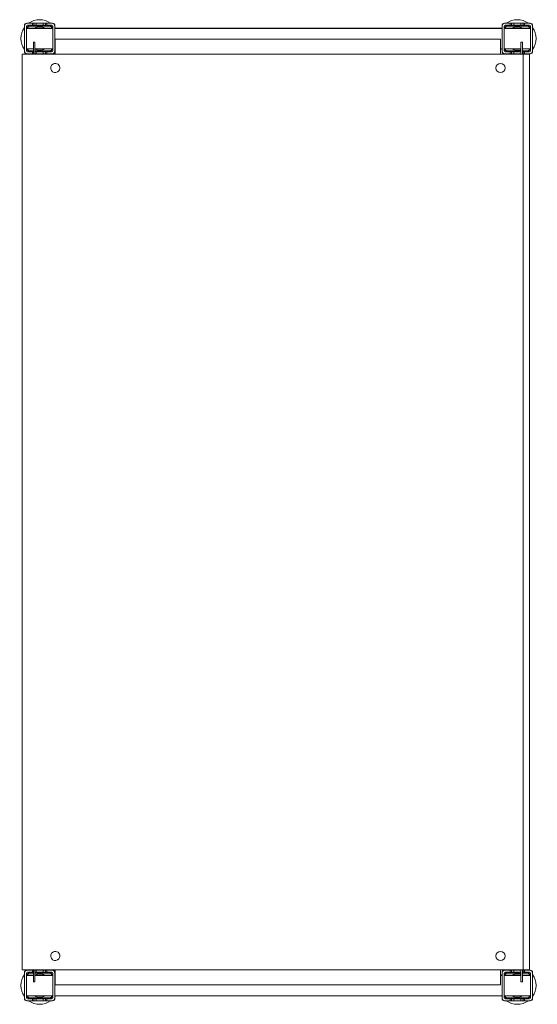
# Model space of a CAD drawing. Header units: millimetres. Extents: x -121 to 388, y -712 to 256.
import ezdxf

# ---------------------------------------------------------------- set-up
doc = ezdxf.new("R2010")
doc.units = ezdxf.units.MM

msp = doc.modelspace()

# ---------------------------------------------------------------- linework, layer by layer
at = {"color": 0, "linetype": 'Continuous', "lineweight": 0}
for p, q in [((-113.79, 252.33), (-114.29, 252.33)), ((-108.79, 252.33), (-113.79, 252.33)), ((-108.79, 250.33), (-108.79, 252.33)), ((-108.79, 252.33), (-107.39, 252.33)), ((-107.39, 252.33), (-105.29, 252.33)), ((-107.39, 252.33), (-107.39, 250.33)), ((-98.29, 252.33), (-105.29, 252.33)), ((-105.29, 252.33), (-105.29, 250.33)), ((-98.29, 250.33), (-98.29, 252.33)), ((-98.29, 252.33), (-96.19, 252.33)), ((-96.19, 252.33), (-94.79, 252.33)), ((-96.19, 252.33), (-96.19, 250.33)), ((-89.79, 252.33), (-94.79, 252.33)), ((-94.79, 252.33), (-94.79, 250.33)), ((-89.29, 252.33), (-89.79, 252.33)), ((356.21, 252.33), (355.71, 252.33)), ((361.21, 252.33), (356.21, 252.33)), ((361.21, 250.33), (361.21, 252.33)), ((362.61, 252.33), (361.21, 252.33)), ((364.71, 252.33), (362.61, 252.33)), ((362.61, 250.33), (362.61, 252.33)), ((371.71, 252.33), (364.71, 252.33)), ((364.71, 252.33), (364.71, 250.33)), ((371.71, 250.33), (371.71, 252.33)), ((373.81, 252.33), (371.71, 252.33)), ((375.21, 252.33), (373.81, 252.33)), ((373.81, 250.33), (373.81, 252.33)), ((380.21, 252.33), (375.21, 252.33)), ((375.21, 252.33), (375.21, 250.33)), ((380.71, 252.33), (380.21, 252.33)), ((-116.79, 249.83), (-116.79, 249.33)), ((-116.79, 249.33), (-116.79, 225.33)), ((-114.79, 249.33), (-114.79, 225.33)), ((-114.79, 247.43), (-88.79, 247.43)), ((-114.79, 247.33), (-112.79, 247.33)), ((-114.79, 247.23), (-88.79, 247.23)), ((-108.79, 250.33), (-113.79, 250.33)), ((-100.79, 247.33), (-112.79, 247.33)), ((-112.79, 247.33), (-112.79, 247.23)), ((-91.79, 249.83), (-111.79, 249.83)), ((-91.79, 249.33), (-111.79, 249.33)), ((-108.79, 250.33), (-107.39, 250.33)), ((-107.39, 250.33), (-105.29, 250.33)), ((-98.29, 250.33), (-105.29, 250.33)), ((-100.79, 247.23), (-100.79, 247.33)), ((-100.79, 247.33), (-98.79, 247.33)), ((-98.79, 247.33), (-98.79, 247.23)), ((-98.29, 250.33), (-96.19, 250.33)), ((-96.19, 250.33), (-94.79, 250.33)), ((-89.79, 250.33), (-94.79, 250.33)), ((-88.79, 225.33), (-88.79, 249.33)), ((-86.79, 249.33), (-86.79, 249.83)), ((-86.79, 225.33), (-86.79, 249.33)), ((-86.79, 247.43), (353.21, 247.43)), ((-86.79, 247.23), (353.21, 247.23)), ((353.21, 249.83), (353.21, 249.33)), ((353.21, 249.33), (353.21, 225.33)), ((355.21, 249.33), (355.21, 225.33)), ((355.21, 247.43), (381.21, 247.43)), ((355.21, 247.23), (381.21, 247.23)), ((361.21, 250.33), (356.21, 250.33)), ((378.21, 249.83), (358.21, 249.83)), ((378.21, 249.33), (358.21, 249.33)), ((361.21, 250.33), (362.61, 250.33)), ((362.61, 250.33), (364.71, 250.33)), ((371.71, 250.33), (364.71, 250.33)), ((365.21, 247.23), (365.21, 247.33)), ((365.21, 247.33), (367.21, 247.33)), ((379.21, 247.33), (367.21, 247.33)), ((367.21, 247.33), (367.21, 247.23)), ((371.71, 250.33), (373.81, 250.33)), ((373.81, 250.33), (375.21, 250.33)), ((380.21, 250.33), (375.21, 250.33)), ((379.21, 247.23), (379.21, 247.33)), ((379.21, 247.33), (381.21, 247.33)), ((381.21, 225.33), (381.21, 249.33)), ((383.21, 249.33), (383.21, 249.83)), ((383.21, 225.33), (383.21, 249.33)), ((-107.99, 233.63), (-106.49, 233.63)), ((-107.99, 233.63), (-107.99, 231.83)), ((-106.49, 233.63), (-106.49, 231.83)), ((-86.39, 236.83), (351.61, 236.83)), ((-86.39, 236.83), (-86.39, 221.83)), ((351.61, 221.83), (351.61, 236.83)), ((373.21, 233.63), (371.71, 233.63)), ((371.71, 231.83), (371.71, 233.63)), ((373.21, 231.83), (373.21, 233.63)), ((-116.79, 225.33), (-116.79, 224.83)), ((-114.79, 227.23), (-107.99, 227.23)), ((-113.79, 224.33), (-108.79, 224.33)), ((-111.79, 225.34), (-107.99, 225.34)), ((-111.79, 224.83), (-107.99, 224.83)), ((-108.79, 222.33), (-108.79, 224.33)), ((-107.99, 224.33), (-108.79, 224.33)), ((-107.99, 221.83), (-107.99, 231.83)), ((-106.49, 221.83), (-106.49, 231.83)), ((-106.49, 227.23), (-88.79, 227.23)), ((-106.49, 225.34), (-91.79, 225.34)), ((-106.49, 224.83), (-91.79, 224.83)), ((-105.29, 224.33), (-106.49, 224.33)), ((-105.29, 224.33), (-98.29, 224.33)), ((-105.29, 224.33), (-105.29, 222.33)), ((-98.29, 222.33), (-98.29, 224.33)), ((-96.19, 224.33), (-98.29, 224.33)), ((-94.79, 224.33), (-96.19, 224.33)), ((-96.19, 224.33), (-96.19, 222.33)), ((-94.79, 224.33), (-89.79, 224.33)), ((-94.79, 224.33), (-94.79, 222.33)), ((-86.79, 227.23), (-86.39, 227.23)), ((-86.79, 224.83), (-86.79, 225.33)), ((351.61, 227.23), (353.21, 227.23)), ((353.21, 225.33), (353.21, 224.83)), ((355.21, 227.23), (371.71, 227.23)), ((356.21, 224.33), (361.21, 224.33)), ((358.21, 225.34), (371.71, 225.34)), ((358.21, 224.83), (371.71, 224.83)), ((361.21, 222.33), (361.21, 224.33)), ((362.61, 224.33), (361.21, 224.33)), ((364.71, 224.33), (362.61, 224.33)), ((362.61, 222.33), (362.61, 224.33)), ((364.71, 224.33), (371.71, 224.33)), ((364.71, 224.33), (364.71, 222.33)), ((371.71, 231.83), (371.71, 224.33)), ((371.71, 222.33), (371.71, 224.33)), ((373.21, 231.83), (373.21, 221.83)), ((373.21, 227.23), (381.21, 227.23)), ((373.21, 225.34), (378.21, 225.34)), ((373.21, 224.83), (378.21, 224.83)), ((373.81, 224.33), (373.21, 224.33)), ((375.21, 224.33), (373.81, 224.33)), ((373.81, 222.33), (373.81, 224.33)), ((375.21, 224.33), (380.21, 224.33)), ((375.21, 224.33), (375.21, 222.33)), ((383.21, 224.83), (383.21, 225.33)), ((-118.89, 221.83), (-118.89, -678.17)), ((-115.64, 221.83), (-118.89, 221.83)), ((-115.64, 221.83), (372.11, 221.83)), ((-114.29, 222.33), (-113.79, 222.33)), ((-113.79, 222.33), (-108.79, 222.33)), ((-108.79, 222.33), (-107.99, 222.33)), ((-106.49, 222.33), (-105.29, 222.33)), ((-105.29, 222.33), (-98.29, 222.33)), ((-98.29, 222.33), (-96.19, 222.33)), ((-96.19, 222.33), (-94.79, 222.33)), ((-94.79, 222.33), (-89.79, 222.33)), ((-89.79, 222.33), (-89.29, 222.33)), ((355.71, 222.33), (356.21, 222.33)), ((356.21, 222.33), (361.21, 222.33)), ((362.61, 222.33), (361.21, 222.33)), ((364.71, 222.33), (362.61, 222.33)), ((364.71, 222.33), (371.71, 222.33)), ((371.71, 222.33), (371.71, 221.83)), ((372.11, 221.83), (374.11, 221.83)), ((373.81, 222.33), (373.21, 222.33)), ((375.21, 222.33), (373.81, 222.33)), ((374.11, 221.83), (374.11, -678.17)), ((380.11, 221.83), (374.11, 221.83)), ((375.21, 222.33), (380.21, 222.33)), ((380.11, 221.83), (380.11, -678.17)), ((380.21, 222.33), (380.71, 222.33)), ((-118.89, -678.17), (-115.64, -678.17)), ((-116.79, -681.17), (-116.79, -681.67)), ((-116.79, -681.67), (-116.79, -705.67)), ((-115.64, -678.17), (372.11, -678.17)), ((-114.79, -681.67), (-114.79, -705.67)), ((-114.79, -683.57), (-107.99, -683.57)), ((-114.79, -683.67), (-112.79, -683.67)), ((-114.79, -683.77), (-107.99, -683.77)), ((-113.79, -678.67), (-114.29, -678.67)), ((-108.79, -678.67), (-113.79, -678.67)), ((-108.79, -680.67), (-113.79, -680.67)), ((-107.99, -683.67), (-112.79, -683.67)), ((-112.79, -683.67), (-112.79, -683.77)), ((-107.99, -681.17), (-111.79, -681.17)), ((-107.99, -681.67), (-111.79, -681.67)), ((-108.79, -680.67), (-108.79, -678.67)), ((-108.79, -678.67), (-107.99, -678.67)), ((-108.79, -680.67), (-107.99, -680.67)), ((-107.99, -688.17), (-107.99, -678.17)), ((-106.49, -688.17), (-106.49, -678.17)), ((-106.49, -678.67), (-105.29, -678.67)), ((-106.49, -680.67), (-105.29, -680.67)), ((-91.79, -681.17), (-106.49, -681.17)), ((-91.79, -681.67), (-106.49, -681.67)), ((-106.49, -683.57), (-88.79, -683.57)), ((-100.79, -683.67), (-106.49, -683.67)), ((-106.49, -683.77), (-88.79, -683.77)), ((-98.29, -678.67), (-105.29, -678.67)), ((-105.29, -678.67), (-105.29, -680.67)), ((-98.29, -680.67), (-105.29, -680.67)), ((-100.79, -683.77), (-100.79, -683.67)), ((-100.79, -683.67), (-98.79, -683.67)), ((-98.79, -683.67), (-98.79, -683.77)), ((-98.29, -680.67), (-98.29, -678.67)), ((-98.29, -678.67), (-96.19, -678.67)), ((-98.29, -680.67), (-96.19, -680.67)), ((-96.19, -678.67), (-94.79, -678.67)), ((-96.19, -678.67), (-96.19, -680.67)), ((-96.19, -680.67), (-94.79, -680.67)), ((-89.79, -678.67), (-94.79, -678.67)), ((-94.79, -678.67), (-94.79, -680.67)), ((-89.79, -680.67), (-94.79, -680.67)), ((-89.29, -678.67), (-89.79, -678.67)), ((-88.79, -705.67), (-88.79, -681.67)), ((-86.79, -681.67), (-86.79, -681.17)), ((-86.79, -705.67), (-86.79, -681.67)), ((-86.79, -683.57), (-86.39, -683.57)), ((-86.79, -683.77), (-86.39, -683.77)), ((-86.39, -678.17), (-86.39, -693.17)), ((351.61, -693.17), (351.61, -678.17)), ((351.61, -683.57), (353.21, -683.57)), ((351.61, -683.77), (353.21, -683.77)), ((353.21, -681.17), (353.21, -681.67)), ((353.21, -681.67), (353.21, -705.67)), ((355.21, -681.67), (355.21, -705.67)), ((355.21, -683.57), (371.71, -683.57)), ((355.21, -683.77), (371.71, -683.77)), ((356.21, -678.67), (355.71, -678.67)), ((361.21, -678.67), (356.21, -678.67)), ((361.21, -680.67), (356.21, -680.67)), ((371.71, -681.17), (358.21, -681.17)), ((371.71, -681.67), (358.21, -681.67)), ((361.21, -680.67), (361.21, -678.67)), ((362.61, -678.67), (361.21, -678.67)), ((361.21, -680.67), (362.61, -680.67)), ((364.71, -678.67), (362.61, -678.67)), ((362.61, -680.67), (362.61, -678.67)), ((362.61, -680.67), (364.71, -680.67)), ((371.71, -678.67), (364.71, -678.67)), ((364.71, -678.67), (364.71, -680.67)), ((371.71, -680.67), (364.71, -680.67)), ((365.21, -683.77), (365.21, -683.67)), ((365.21, -683.67), (367.21, -683.67)), ((371.71, -683.67), (367.21, -683.67)), ((367.21, -683.67), (367.21, -683.77)), ((371.71, -678.17), (371.71, -678.67)), ((371.71, -680.67), (371.71, -678.67)), ((371.71, -680.67), (371.71, -688.17)), ((374.11, -678.17), (372.11, -678.17)), ((373.21, -678.17), (373.21, -688.17)), ((373.81, -678.67), (373.21, -678.67)), ((373.21, -680.67), (373.81, -680.67)), ((378.21, -681.17), (373.21, -681.17)), ((378.21, -681.67), (373.21, -681.67)), ((373.21, -683.57), (381.21, -683.57)), ((379.21, -683.67), (373.21, -683.67)), ((373.21, -683.77), (381.21, -683.77)), ((375.21, -678.67), (373.81, -678.67)), ((373.81, -680.67), (373.81, -678.67)), ((373.81, -680.67), (375.21, -680.67)), ((374.11, -678.17), (380.11, -678.17)), ((380.21, -678.67), (375.21, -678.67)), ((375.21, -678.67), (375.21, -680.67)), ((380.21, -680.67), (375.21, -680.67)), ((379.21, -683.77), (379.21, -683.67)), ((379.21, -683.67), (381.21, -683.67)), ((380.71, -678.67), (380.21, -678.67)), ((381.21, -705.67), (381.21, -681.67)), ((383.21, -681.67), (383.21, -681.17)), ((383.21, -705.67), (383.21, -681.67)), ((-107.99, -688.17), (-107.99, -689.97)), ((-107.99, -689.97), (-106.49, -689.97)), ((-106.49, -688.17), (-106.49, -689.97)), ((351.61, -693.17), (-86.39, -693.17)), ((371.71, -689.97), (371.71, -688.17)), ((373.21, -689.97), (371.71, -689.97)), ((373.21, -689.97), (373.21, -688.17)), ((-116.79, -705.67), (-116.79, -706.17)), ((-114.79, -703.77), (-88.79, -703.77)), ((-111.79, -705.66), (-91.79, -705.66)), ((-111.79, -706.17), (-91.79, -706.17)), ((-86.79, -703.77), (353.21, -703.77)), ((-86.79, -706.17), (-86.79, -705.67)), ((353.21, -705.67), (353.21, -706.17)), ((355.21, -703.77), (381.21, -703.77)), ((358.21, -705.66), (378.21, -705.66)), ((358.21, -706.17), (378.21, -706.17)), ((383.21, -706.17), (383.21, -705.67)), ((-114.29, -708.67), (-113.79, -708.67)), ((-113.79, -706.67), (-108.79, -706.67)), ((-113.79, -708.67), (-108.79, -708.67)), ((-108.79, -708.67), (-108.79, -706.67)), ((-107.39, -706.67), (-108.79, -706.67)), ((-108.79, -708.67), (-107.39, -708.67)), ((-105.29, -706.67), (-107.39, -706.67)), ((-107.39, -706.67), (-107.39, -708.67)), ((-107.39, -708.67), (-105.29, -708.67)), ((-105.29, -706.67), (-98.29, -706.67)), ((-105.29, -706.67), (-105.29, -708.67)), ((-105.29, -708.67), (-98.29, -708.67)), ((-98.29, -708.67), (-98.29, -706.67)), ((-96.19, -706.67), (-98.29, -706.67)), ((-98.29, -708.67), (-96.19, -708.67)), ((-94.79, -706.67), (-96.19, -706.67)), ((-96.19, -706.67), (-96.19, -708.67)), ((-96.19, -708.67), (-94.79, -708.67)), ((-94.79, -706.67), (-89.79, -706.67)), ((-94.79, -706.67), (-94.79, -708.67)), ((-94.79, -708.67), (-89.79, -708.67)), ((-89.79, -708.67), (-89.29, -708.67)), ((355.71, -708.67), (356.21, -708.67)), ((356.21, -706.67), (361.21, -706.67)), ((356.21, -708.67), (361.21, -708.67)), ((361.21, -708.67), (361.21, -706.67)), ((362.61, -706.67), (361.21, -706.67)), ((362.61, -708.67), (361.21, -708.67)), ((364.71, -706.67), (362.61, -706.67)), ((362.61, -708.67), (362.61, -706.67)), ((364.71, -708.67), (362.61, -708.67)), ((364.71, -706.67), (371.71, -706.67)), ((364.71, -706.67), (364.71, -708.67)), ((364.71, -708.67), (371.71, -708.67)), ((371.71, -708.67), (371.71, -706.67)), ((373.81, -706.67), (371.71, -706.67)), ((373.81, -708.67), (371.71, -708.67)), ((375.21, -706.67), (373.81, -706.67)), ((373.81, -708.67), (373.81, -706.67)), ((375.21, -708.67), (373.81, -708.67)), ((375.21, -706.67), (380.21, -706.67)), ((375.21, -706.67), (375.21, -708.67)), ((375.21, -708.67), (380.21, -708.67)), ((380.21, -708.67), (380.71, -708.67))]:
    msp.add_line(p, q, dxfattribs=at)
for centre, radius, start, end in [((-113.79, 249.33), 3, 90, 180), ((-114.29, 249.83), 2.5, 90, 180), ((-89.79, 249.33), 3, 0, 90), ((-89.29, 249.83), 2.5, 0, 90), ((356.21, 249.33), 3, 90, 180), ((355.71, 249.83), 2.5, 90, 180), ((380.21, 249.33), 3, 0, 90), ((380.71, 249.83), 2.5, 0, 90), ((-113.79, 249.33), 1, 90, 180), ((-111.79, 247.33), 2.5, 90, 177.70756), ((-111.79, 247.33), 1.99, 90, 177.1251), ((-101.79, 237.33), 11.5, 90, 118.56672), ((-101.79, 237.33), 11.5, 61.43328, 90), ((-91.79, 247.33), 2.5, 2.29244, 90), ((-91.79, 247.33), 1.99, 2.8749, 90), ((-89.79, 249.33), 1, 0, 90), ((356.21, 249.33), 1, 90, 180), ((358.21, 247.33), 2.5, 90, 177.70756), ((358.21, 247.33), 1.99, 90, 177.1251), ((368.21, 237.33), 11.5, 90, 118.56672), ((368.21, 237.33), 11.5, 61.43328, 90), ((378.21, 247.33), 2.5, 2.29244, 90), ((378.21, 247.33), 1.99, 2.8749, 90), ((380.21, 249.33), 1, 0, 90), ((-113.79, 225.33), 3, 180, 270), ((-114.29, 224.83), 2.5, 180, 270), ((-113.79, 225.33), 1, 180, 270), ((-111.79, 227.33), 2.5, 182.29244, 270), ((-111.79, 227.33), 1.99, 182.8749, 270), ((-101.79, 237.33), 11.5, 245.83721, 270), ((-101.79, 237.33), 11.5, 270, 298.56672), ((-91.79, 227.33), 2.5, 270, 357.70756), ((-91.79, 227.33), 1.99, 270, 357.1251), ((-89.79, 225.33), 1, 270, 0), ((-89.79, 225.33), 3, 270, 0), ((-89.29, 224.83), 2.5, 270, 0), ((356.21, 225.33), 3, 180, 270), ((355.71, 224.83), 2.5, 180, 270), ((356.21, 225.33), 1, 180, 270), ((358.21, 227.33), 2.5, 182.29244, 270), ((358.21, 227.33), 1.99, 182.8749, 270), ((368.21, 237.33), 11.5, 241.43328, 270), ((368.21, 237.33), 11.5, 270, 287.71893), ((368.21, 237.33), 11.5, 295.77146, 298.56672), ((378.21, 227.33), 2.5, 270, 357.70756), ((378.21, 227.33), 1.99, 270, 357.1251), ((380.21, 225.33), 1, 270, 0), ((380.21, 225.33), 3, 270, 0), ((380.71, 224.83), 2.5, 270, 0), ((-86.39, 208.33), 4.5, 143.58761, 323.58761), ((-86.39, 208.33), 4.5, 323.58761, 143.58761), ((351.61, 208.33), 4.5, 0, 180), ((351.61, 208.33), 4.5, 180, 0), ((-86.39, -664.67), 4.5, 143.58761, 323.58761), ((-86.39, -664.67), 4.5, 323.58761, 143.58761), ((351.61, -664.67), 4.5, 0, 180), ((351.61, -664.67), 4.5, 180, 0), ((-113.79, -681.67), 3, 90, 180), ((-114.29, -681.17), 2.5, 90, 180), ((-113.79, -681.67), 1, 90, 180), ((-111.79, -683.67), 2.5, 90, 177.70756), ((-111.79, -683.67), 1.99, 90, 177.1251), ((-101.79, -693.67), 11.5, 90, 114.16279), ((-101.79, -693.67), 11.5, 61.43328, 90), ((-91.79, -683.67), 2.5, 2.29244, 90), ((-91.79, -683.67), 1.99, 2.8749, 90), ((-89.79, -681.67), 3, 0, 90), ((-89.79, -681.67), 1, 0, 90), ((-89.29, -681.17), 2.5, 0, 90), ((356.21, -681.67), 3, 90, 180), ((355.71, -681.17), 2.5, 90, 180), ((356.21, -681.67), 1, 90, 180), ((358.21, -683.67), 2.5, 90, 177.70756), ((358.21, -683.67), 1.99, 90, 177.1251), ((368.21, -693.67), 11.5, 90, 118.56672), ((368.21, -693.67), 11.5, 72.28107, 90), ((368.21, -693.67), 11.5, 61.43328, 64.22854), ((378.21, -683.67), 2.5, 2.29244, 90), ((378.21, -683.67), 1.99, 2.8749, 90), ((380.21, -681.67), 3, 0, 90), ((380.21, -681.67), 1, 0, 90), ((380.71, -681.17), 2.5, 0, 90), ((-113.79, -705.67), 3, 180, 270), ((-114.29, -706.17), 2.5, 180, 270), ((-113.79, -705.67), 1, 180, 270), ((-111.79, -703.67), 2.5, 182.29244, 270), ((-111.79, -703.67), 1.99, 182.8749, 270), ((-101.79, -693.67), 11.5, 241.43328, 270), ((-101.79, -693.67), 11.5, 270, 298.56672), ((-91.79, -703.67), 2.5, 270, 357.70756), ((-91.79, -703.67), 1.99, 270, 357.1251), ((-89.79, -705.67), 1, 270, 0), ((-89.79, -705.67), 3, 270, 0), ((-89.29, -706.17), 2.5, 270, 0), ((356.21, -705.67), 3, 180, 270), ((355.71, -706.17), 2.5, 180, 270), ((356.21, -705.67), 1, 180, 270), ((358.21, -703.67), 2.5, 182.29244, 270), ((358.21, -703.67), 1.99, 182.8749, 270), ((368.21, -693.67), 11.5, 241.43328, 270), ((368.21, -693.67), 11.5, 270, 298.56672), ((378.21, -703.67), 2.5, 270, 357.70756), ((378.21, -703.67), 1.99, 270, 357.1251), ((380.21, -705.67), 1, 270, 0), ((380.21, -705.67), 3, 270, 0), ((380.71, -706.17), 2.5, 270, 0)]:
    msp.add_arc(centre, radius, start, end, dxfattribs=at)
at = {"color": 0, "linetype": 'Continuous', "lineweight": 0, "extrusion": (0, 0, -1)}
for centre, start, end in [((101.79, 237.33), 54.17523, 90), ((101.79, 237.33), 90, 125.82477), ((-368.21, 237.33), 54.17523, 90), ((-368.21, 237.33), 90, 125.82477), ((101.79, 237.33), 324.17523, 35.82477), ((101.79, 237.33), 144.17523, 146.91067), ((-368.21, 237.33), 33.08933, 35.82477), ((-368.21, 237.33), 144.17523, 215.82477), ((101.79, 237.33), 213.67097, 215.82477), ((-368.21, 237.33), 324.17523, 326.91067), ((101.79, 237.33), 303.0875, 305.82477), ((101.79, 237.33), 234.17523, 236.9125), ((-368.21, 237.33), 303.0875, 305.82477), ((-368.21, 237.33), 234.17523, 236.9125), ((101.79, -693.67), 324.17523, 35.82477), ((101.79, -693.67), 54.17523, 56.9125), ((101.79, -693.67), 123.0875, 125.82477), ((101.79, -693.67), 144.17523, 146.32903), ((-368.21, -693.67), 33.08933, 35.82477), ((-368.21, -693.67), 54.17523, 56.9125), ((-368.21, -693.67), 123.0875, 125.82477), ((-368.21, -693.67), 144.17523, 215.82477), ((101.79, -693.67), 213.08933, 215.82477), ((-368.21, -693.67), 324.17523, 326.91067), ((101.79, -693.67), 270, 305.82477), ((101.79, -693.67), 234.17523, 270), ((-368.21, -693.67), 270, 305.82477), ((-368.21, -693.67), 234.17523, 270)]:
    msp.add_arc(centre, 18.5, start, end, dxfattribs=at)

doc.saveas('drawing.dxf')
